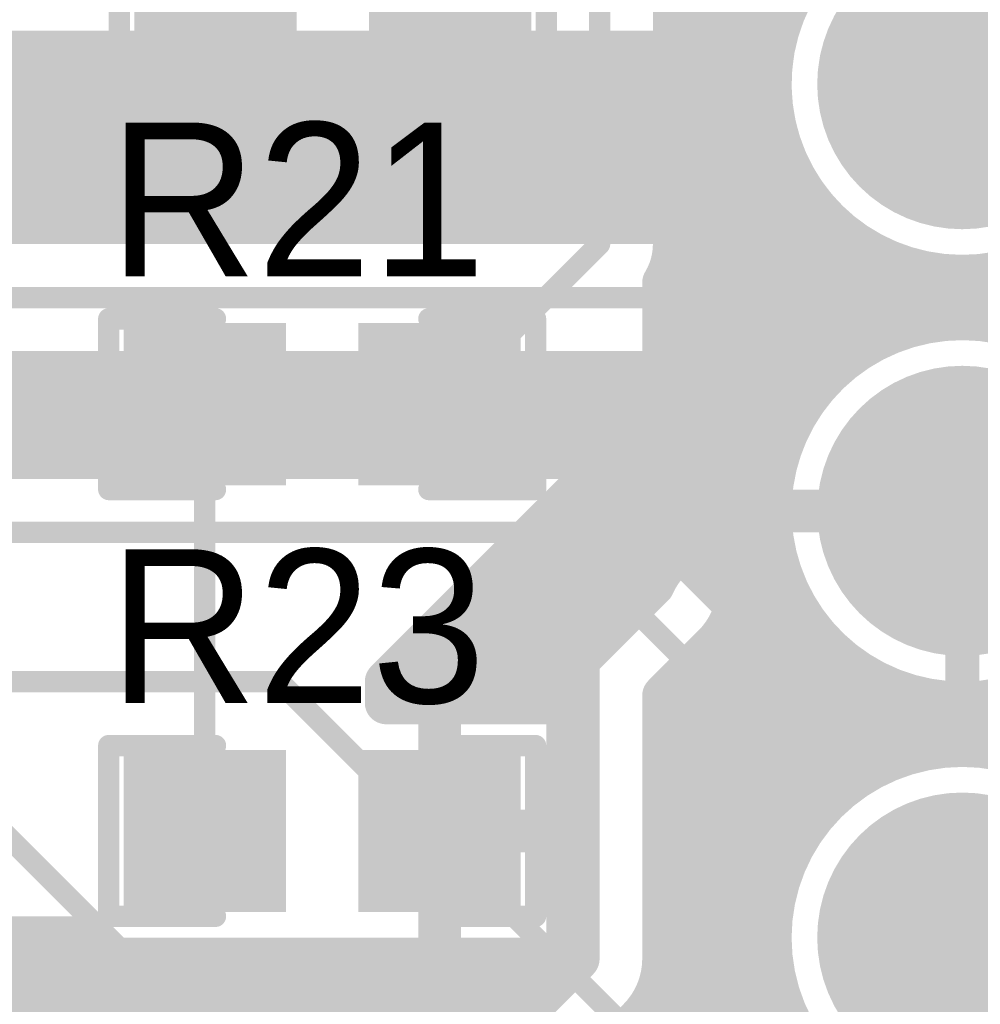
# Model space of a CAD drawing. Extents: x 11.97 to 13.92, y 4.15 to 5.65.
# Tile 39 of 52: x 13.33 to 13.55, y 4.58 to 4.82. Entities that reach past the tile are written whole.
import ezdxf

# ---------------------------------------------------------------- set-up
doc = ezdxf.new("R2010")
doc.units = 0
doc.layers.get('0').update_dxf_attribs({"linetype": 'CONTINUOUS'})
for name, color, linetype in [('BOTTOMLAYER', 5, 'CONTINUOUS'), ('BOTTOMSOLDER', 6, 'CONTINUOUS'), ('MULTILAYER', 9, 'CONTINUOUS'), ('TOPLAYER', 1, 'CONTINUOUS'), ('TOPOVERLAY', 2, 'CONTINUOUS'), ('TOPPASTE', 8, 'CONTINUOUS'), ('TOPSOLDER', 216, 'CONTINUOUS')]:
    doc.layers.add(name, color=color, linetype=linetype)

# ---------------------------------------------------------------- blocks, each defined once
blk = doc.blocks.new('0603R_14')
at = {"layer": 'TOPLAYER'}
for points in [[(-0.0125, 0.015), (-0.0425, 0.015), (-0.0125, -0.015), (-0.0425, -0.015)], [(0.0425, 0.015), (0.0125, 0.015), (0.0425, -0.015), (0.0125, -0.015)]]:
    blk.add_solid(points, dxfattribs=at)
at = {"layer": 'TOPOVERLAY', "const_width": 0.005}
for points in [[(-0.05, -0.02), (-0.05, 0.02)], [(-0.05, 0.02), (-0.025, 0.02)], [(0.025, 0.02), (0.05, 0.02)], [(0.05, -0.02), (0.05, 0.02)], [(-0.05, -0.02), (-0.025, -0.02)], [(0.025, -0.02), (0.05, -0.02)]]:
    blk.add_lwpolyline(points, dxfattribs=at)
at = {"layer": 'TOPOVERLAY', "const_width": 0.0025}
for points in [[(-0.05125, 0.02, 1), (-0.04875, 0.02, 1)], [(-0.05125, 0.02, 1), (-0.04875, 0.02, 1)], [(-0.02625, 0.02, 1), (-0.02375, 0.02, 1)], [(0.02375, 0.02, 1), (0.02625, 0.02, 1)], [(0.04875, 0.02, 1), (0.05125, 0.02, 1)], [(0.04875, 0.02, 1), (0.05125, 0.02, 1)], [(-0.05125, -0.02, 1), (-0.04875, -0.02, 1)], [(-0.05125, -0.02, 1), (-0.04875, -0.02, 1)], [(-0.02625, -0.02, 1), (-0.02375, -0.02, 1)], [(0.02375, -0.02, 1), (0.02625, -0.02, 1)], [(0.04875, -0.02, 1), (0.05125, -0.02, 1)], [(0.04875, -0.02, 1), (0.05125, -0.02, 1)]]:
    blk.add_lwpolyline(points, format="xyb", close=True, dxfattribs=at)
at = {"layer": 'TOPPASTE'}
for points in [[(-0.0125, 0.015), (-0.0425, 0.015), (-0.0125, -0.015), (-0.0425, -0.015)], [(0.0425, 0.015), (0.0125, 0.015), (0.0425, -0.015), (0.0125, -0.015)]]:
    blk.add_solid(points, dxfattribs=at)
at = {"layer": 'TOPSOLDER'}
for points in [[(-0.0085, 0.019), (-0.0465, 0.019), (-0.0085, -0.019), (-0.0465, -0.019)], [(0.0465, 0.019), (0.0085, 0.019), (0.0465, -0.019), (0.0085, -0.019)]]:
    blk.add_solid(points, dxfattribs=at)
blk = doc.blocks.new('0603R_18')
at = {"layer": 'TOPLAYER'}
for points in [[(-0.0125, 0.015), (-0.0425, 0.015), (-0.0125, -0.015), (-0.0425, -0.015)], [(0.0425, 0.015), (0.0125, 0.015), (0.0425, -0.015), (0.0125, -0.015)]]:
    blk.add_solid(points, dxfattribs=at)
at = {"layer": 'TOPOVERLAY', "const_width": 0.005}
for points in [[(-0.05, -0.02), (-0.05, 0.02)], [(-0.05, 0.02), (-0.025, 0.02)], [(0.025, 0.02), (0.05, 0.02)], [(0.05, -0.02), (0.05, 0.02)], [(-0.05, -0.02), (-0.025, -0.02)], [(0.025, -0.02), (0.05, -0.02)]]:
    blk.add_lwpolyline(points, dxfattribs=at)
at = {"layer": 'TOPOVERLAY', "const_width": 0.0025}
for points in [[(-0.05125, 0.02, 1), (-0.04875, 0.02, 1)], [(-0.05125, 0.02, 1), (-0.04875, 0.02, 1)], [(-0.02625, 0.02, 1), (-0.02375, 0.02, 1)], [(0.02375, 0.02, 1), (0.02625, 0.02, 1)], [(0.04875, 0.02, 1), (0.05125, 0.02, 1)], [(0.04875, 0.02, 1), (0.05125, 0.02, 1)], [(-0.05125, -0.02, 1), (-0.04875, -0.02, 1)], [(-0.05125, -0.02, 1), (-0.04875, -0.02, 1)], [(-0.02625, -0.02, 1), (-0.02375, -0.02, 1)], [(0.02375, -0.02, 1), (0.02625, -0.02, 1)], [(0.04875, -0.02, 1), (0.05125, -0.02, 1)], [(0.04875, -0.02, 1), (0.05125, -0.02, 1)]]:
    blk.add_lwpolyline(points, format="xyb", close=True, dxfattribs=at)
at = {"layer": 'TOPPASTE'}
for points in [[(-0.0125, 0.015), (-0.0425, 0.015), (-0.0125, -0.015), (-0.0425, -0.015)], [(0.0425, 0.015), (0.0125, 0.015), (0.0425, -0.015), (0.0125, -0.015)]]:
    blk.add_solid(points, dxfattribs=at)
at = {"layer": 'TOPSOLDER'}
for points in [[(-0.0085, 0.019), (-0.0465, 0.019), (-0.0085, -0.019), (-0.0465, -0.019)], [(0.0465, 0.019), (0.0085, 0.019), (0.0465, -0.019), (0.0085, -0.019)]]:
    blk.add_solid(points, dxfattribs=at)
blk = doc.blocks.new('0603R_24')
at = {"layer": 'TOPLAYER'}
for points in [[(-0.0125, 0.015), (-0.0425, 0.015), (-0.0125, -0.015), (-0.0425, -0.015)], [(0.0425, 0.015), (0.0125, 0.015), (0.0425, -0.015), (0.0125, -0.015)]]:
    blk.add_solid(points, dxfattribs=at)
at = {"layer": 'TOPOVERLAY', "const_width": 0.005}
for points in [[(-0.05, 0.02), (-0.05, -0.02)], [(-0.025, 0.02), (-0.05, 0.02)], [(0.05, 0.02), (0.025, 0.02)], [(0.05, 0.02), (0.05, -0.02)], [(-0.025, -0.02), (-0.05, -0.02)], [(0.05, -0.02), (0.025, -0.02)]]:
    blk.add_lwpolyline(points, dxfattribs=at)
at = {"layer": 'TOPOVERLAY', "const_width": 0.0025}
for points in [[(-0.05125, 0.02, 1), (-0.04875, 0.02, 1)], [(-0.05125, 0.02, 1), (-0.04875, 0.02, 1)], [(-0.02625, 0.02, 1), (-0.02375, 0.02, 1)], [(0.02375, 0.02, 1), (0.02625, 0.02, 1)], [(0.04875, 0.02, 1), (0.05125, 0.02, 1)], [(0.04875, 0.02, 1), (0.05125, 0.02, 1)], [(-0.05125, -0.02, 1), (-0.04875, -0.02, 1)], [(-0.05125, -0.02, 1), (-0.04875, -0.02, 1)], [(-0.02625, -0.02, 1), (-0.02375, -0.02, 1)], [(0.02375, -0.02, 1), (0.02625, -0.02, 1)], [(0.04875, -0.02, 1), (0.05125, -0.02, 1)], [(0.04875, -0.02, 1), (0.05125, -0.02, 1)]]:
    blk.add_lwpolyline(points, format="xyb", close=True, dxfattribs=at)
at = {"layer": 'TOPPASTE'}
for points in [[(-0.0125, 0.015), (-0.0425, 0.015), (-0.0125, -0.015), (-0.0425, -0.015)], [(0.0425, 0.015), (0.0125, 0.015), (0.0425, -0.015), (0.0125, -0.015)]]:
    blk.add_solid(points, dxfattribs=at)
at = {"layer": 'TOPSOLDER'}
for points in [[(-0.0085, 0.019), (-0.0465, 0.019), (-0.0085, -0.019), (-0.0465, -0.019)], [(0.0465, 0.019), (0.0085, 0.019), (0.0465, -0.019), (0.0085, -0.019)]]:
    blk.add_solid(points, dxfattribs=at)
blk = doc.blocks.new('MM_MOTOR_51')
at = {"layer": 'BOTTOMSOLDER', "const_width": 0.034}
for points in [[(0.383, 0, 1), (0.417, 0, 1)], [(0.483, 0, 1), (0.517, 0, 1)], [(0.583, 0, 1), (0.617, 0, 1)]]:
    blk.add_lwpolyline(points, format="xyb", close=True, dxfattribs=at)
at = {"layer": 'MULTILAYER', "const_width": 0.03}
for points in [[(0.385, 0, 1), (0.415, 0, 1)], [(0.485, 0, 1), (0.515, 0, 1)], [(0.585, 0, 1), (0.615, 0, 1)]]:
    blk.add_lwpolyline(points, format="xyb", close=True, dxfattribs=at)
at = {"layer": 'TOPSOLDER', "const_width": 0.034}
for points in [[(0.383, 0, 1), (0.417, 0, 1)], [(0.483, 0, 1), (0.517, 0, 1)], [(0.583, 0, 1), (0.617, 0, 1)]]:
    blk.add_lwpolyline(points, format="xyb", close=True, dxfattribs=at)

msp = doc.modelspace()

# ---------------------------------------------------------------- linework, layer by layer
at = {"layer": 'BOTTOMLAYER'}
for points, const_width in [([(13.525, 4.825), (13.55, 4.8)], 0.005), ([(13.203848, 4.8075), (13.505629, 4.8075)], 0.01), ([(13.328, 4.7675), (13.328, 4.8075)], 0.01), ([(13.336, 4.7675), (13.336, 4.8075)], 0.01), ([(13.344, 4.7675), (13.344, 4.8075)], 0.01), ([(13.352, 4.7675), (13.352, 4.8075)], 0.01), ([(13.36, 4.7675), (13.36, 4.8075)], 0.01), ([(13.368, 4.7675), (13.368, 4.8075)], 0.01), ([(13.376, 4.7675), (13.376, 4.8075)], 0.01), ([(13.384, 4.7675), (13.384, 4.8075)], 0.01), ([(13.392, 4.7675), (13.392, 4.8075)], 0.01), ([(13.4, 4.7675), (13.4, 4.8075)], 0.01), ([(13.408, 4.7675), (13.408, 4.8075)], 0.01), ([(13.416, 4.7675), (13.416, 4.8075)], 0.01), ([(13.424, 4.7675), (13.424, 4.8075)], 0.01), ([(13.432, 4.7675), (13.432, 4.8075)], 0.01), ([(13.44, 4.7675), (13.44, 4.8075)], 0.01), ([(13.448, 4.7675), (13.448, 4.8075)], 0.01), ([(13.456, 4.7675), (13.456, 4.8075)], 0.01), ([(13.464, 4.7675), (13.464, 4.8075)], 0.01), ([(13.472, 4.7675), (13.472, 4.8075)], 0.01), ([(13.48, 4.7675), (13.48, 4.8075)], 0.01), ([(13.488, 4.7675), (13.488, 4.8075)], 0.01), ([(13.496, 4.7675), (13.496, 4.8075)], 0.01), ([(13.504, 4.7675), (13.504, 4.8075)], 0.01), ([(13.205, 4.8), (13.505, 4.8)], 0.01), ([(13.306874, 4.792), (13.505717, 4.792)], 0.01), ([(13.315712, 4.784), (13.507941, 4.784)], 0.01), ([(13.319269, 4.776), (13.511934, 4.776)], 0.01), ([(13.512, 4.7675), (13.512, 4.775896)], 0.01), ([(13.321749, 4.768), (13.518361, 4.768)], 0.01), ([(13.322249, 4.7675), (13.518875, 4.7675)], 0.01), ([(13.315, 4.75), (13.6, 4.75)], 0.005), ([(13.315, 4.7325), (13.518875, 4.7325)], 0.01), ([(13.328, 4.7125), (13.328, 4.7325)], 0.01), ([(13.336, 4.7125), (13.336, 4.7325)], 0.01), ([(13.344, 4.7125), (13.344, 4.7325)], 0.01), ([(13.352, 4.7125), (13.352, 4.7325)], 0.01), ([(13.36, 4.7125), (13.36, 4.7325)], 0.01), ([(13.368, 4.7125), (13.368, 4.7325)], 0.01), ([(13.376, 4.7125), (13.376, 4.7325)], 0.01), ([(13.384, 4.7125), (13.384, 4.7325)], 0.01), ([(13.392, 4.7125), (13.392, 4.7325)], 0.01), ([(13.4, 4.7125), (13.4, 4.7325)], 0.01), ([(13.408, 4.7125), (13.408, 4.7325)], 0.01), ([(13.416, 4.7125), (13.416, 4.7325)], 0.01), ([(13.424, 4.7125), (13.424, 4.7325)], 0.01), ([(13.432, 4.7125), (13.432, 4.7325)], 0.01), ([(13.44, 4.7125), (13.44, 4.7325)], 0.01), ([(13.448, 4.7125), (13.448, 4.7325)], 0.01), ([(13.456, 4.712471), (13.456, 4.7325)], 0.01), ([(13.464, 4.710008), (13.464, 4.7325)], 0.01), ([(13.472, 4.702749), (13.472, 4.7325)], 0.01), ([(13.48, 4.694749), (13.48, 4.7325)], 0.01), ([(13.488, 4.686749), (13.488, 4.7325)], 0.01), ([(13.496, 4.678749), (13.496, 4.7325)], 0.01), ([(13.504, 4.670749), (13.504, 4.7325)], 0.01), ([(13.512, 4.724104), (13.512, 4.7325)], 0.01), ([(13.132749, 4.728), (13.514772, 4.728)], 0.01), ([(13.145, 4.72), (13.509689, 4.72)], 0.01), ([(13.162854, 4.7125), (13.455, 4.7125)], 0.01), ([(13.459153, 4.712), (13.50663, 4.712)], 0.01), ([(13.467374, 4.707374), (13.507249, 4.6675)], 0.01), ([(13.470749, 4.704), (13.505178, 4.704)], 0.01), ([(13.51, 4.7), (13.55, 4.7)], 0.01), ([(13.55, 4.7), (13.59, 4.7)], 0.01), ([(13.478749, 4.696), (13.505178, 4.696)], 0.01), ([(13.145, 4.695), (13.455, 4.695)], 0.005), ([(13.455, 4.695), (13.5, 4.65)], 0.005), ([(13.486749, 4.688), (13.50663, 4.688)], 0.01), ([(13.494749, 4.68), (13.509689, 4.68)], 0.01), ([(13.512, 4.6675), (13.512, 4.675896)], 0.01), ([(13.502749, 4.672), (13.514772, 4.672)], 0.01), ([(13.507249, 4.6675), (13.518875, 4.6675)], 0.01), ([(13.155, 4.66), (13.39, 4.66)], 0.005), ([(13.39, 4.66), (13.5, 4.55)], 0.005), ([(13.5, 4.65), (13.6, 4.65)], 0.005), ([(13.31, 4.64), (13.5, 4.45)], 0.005), ([(13.302751, 4.6225), (13.487626, 4.437626)], 0.01), ([(13.317374, 4.607374), (13.507249, 4.4175)], 0.01)]:
    msp.add_lwpolyline(points, dxfattribs=dict(at, const_width=const_width))
for points, const_width in [([(13.3255, 4.8075, 1), (13.3305, 4.8075, 1)], 0.005), ([(13.3335, 4.8075, 1), (13.3385, 4.8075, 1)], 0.005), ([(13.3415, 4.8075, 1), (13.3465, 4.8075, 1)], 0.005), ([(13.3495, 4.8075, 1), (13.3545, 4.8075, 1)], 0.005), ([(13.3575, 4.8075, 1), (13.3625, 4.8075, 1)], 0.005), ([(13.3655, 4.8075, 1), (13.3705, 4.8075, 1)], 0.005), ([(13.3735, 4.8075, 1), (13.3785, 4.8075, 1)], 0.005), ([(13.3815, 4.8075, 1), (13.3865, 4.8075, 1)], 0.005), ([(13.3895, 4.8075, 1), (13.3945, 4.8075, 1)], 0.005), ([(13.3975, 4.8075, 1), (13.4025, 4.8075, 1)], 0.005), ([(13.4055, 4.8075, 1), (13.4105, 4.8075, 1)], 0.005), ([(13.4135, 4.8075, 1), (13.4185, 4.8075, 1)], 0.005), ([(13.4215, 4.8075, 1), (13.4265, 4.8075, 1)], 0.005), ([(13.4295, 4.8075, 1), (13.4345, 4.8075, 1)], 0.005), ([(13.4375, 4.8075, 1), (13.4425, 4.8075, 1)], 0.005), ([(13.4455, 4.8075, 1), (13.4505, 4.8075, 1)], 0.005), ([(13.4535, 4.8075, 1), (13.4585, 4.8075, 1)], 0.005), ([(13.4615, 4.8075, 1), (13.4665, 4.8075, 1)], 0.005), ([(13.4695, 4.8075, 1), (13.4745, 4.8075, 1)], 0.005), ([(13.4775, 4.8075, 1), (13.4825, 4.8075, 1)], 0.005), ([(13.4855, 4.8075, 1), (13.4905, 4.8075, 1)], 0.005), ([(13.4935, 4.8075, 1), (13.4985, 4.8075, 1)], 0.005), ([(13.5015, 4.8075, 1), (13.5065, 4.8075, 1)], 0.005), ([(13.503129, 4.8075, 1), (13.508129, 4.8075, 1)], 0.005), ([(13.503129, 4.8075, 1), (13.508129, 4.8075, 1)], 0.005), ([(13.5025, 4.8, 1), (13.5075, 4.8, 1)], 0.005), ([(13.54875, 4.8, 1), (13.55125, 4.8, 1)], 0.0025), ([(13.503217, 4.792, 1), (13.508217, 4.792, 1)], 0.005), ([(13.505441, 4.784, 1), (13.51044, 4.784, 1)], 0.005), ([(13.509434, 4.776, 1), (13.514434, 4.776, 1)], 0.005), ([(13.5095, 4.775896, 1), (13.5145, 4.775896, 1)], 0.005), ([(13.3255, 4.7675, 1), (13.3305, 4.7675, 1)], 0.005), ([(13.3335, 4.7675, 1), (13.3385, 4.7675, 1)], 0.005), ([(13.3415, 4.7675, 1), (13.3465, 4.7675, 1)], 0.005), ([(13.3495, 4.7675, 1), (13.3545, 4.7675, 1)], 0.005), ([(13.3575, 4.7675, 1), (13.3625, 4.7675, 1)], 0.005), ([(13.3655, 4.7675, 1), (13.3705, 4.7675, 1)], 0.005), ([(13.3735, 4.7675, 1), (13.3785, 4.7675, 1)], 0.005), ([(13.3815, 4.7675, 1), (13.3865, 4.7675, 1)], 0.005), ([(13.3895, 4.7675, 1), (13.3945, 4.7675, 1)], 0.005), ([(13.3975, 4.7675, 1), (13.4025, 4.7675, 1)], 0.005), ([(13.4055, 4.7675, 1), (13.4105, 4.7675, 1)], 0.005), ([(13.4135, 4.7675, 1), (13.4185, 4.7675, 1)], 0.005), ([(13.4215, 4.7675, 1), (13.4265, 4.7675, 1)], 0.005), ([(13.4295, 4.7675, 1), (13.4345, 4.7675, 1)], 0.005), ([(13.4375, 4.7675, 1), (13.4425, 4.7675, 1)], 0.005), ([(13.4455, 4.7675, 1), (13.4505, 4.7675, 1)], 0.005), ([(13.4535, 4.7675, 1), (13.4585, 4.7675, 1)], 0.005), ([(13.4615, 4.7675, 1), (13.4665, 4.7675, 1)], 0.005), ([(13.4695, 4.7675, 1), (13.4745, 4.7675, 1)], 0.005), ([(13.4775, 4.7675, 1), (13.4825, 4.7675, 1)], 0.005), ([(13.4855, 4.7675, 1), (13.4905, 4.7675, 1)], 0.005), ([(13.4935, 4.7675, 1), (13.4985, 4.7675, 1)], 0.005), ([(13.5015, 4.7675, 1), (13.5065, 4.7675, 1)], 0.005), ([(13.5095, 4.7675, 1), (13.5145, 4.7675, 1)], 0.005), ([(13.515861, 4.768, 1), (13.520861, 4.768, 1)], 0.005), ([(13.516375, 4.7675, 1), (13.521375, 4.7675, 1)], 0.005), ([(13.516375, 4.7675, 1), (13.521375, 4.7675, 1)], 0.005), ([(13.3255, 4.7325, 1), (13.3305, 4.7325, 1)], 0.005), ([(13.3335, 4.7325, 1), (13.3385, 4.7325, 1)], 0.005), ([(13.3415, 4.7325, 1), (13.3465, 4.7325, 1)], 0.005), ([(13.3495, 4.7325, 1), (13.3545, 4.7325, 1)], 0.005), ([(13.3575, 4.7325, 1), (13.3625, 4.7325, 1)], 0.005), ([(13.3655, 4.7325, 1), (13.3705, 4.7325, 1)], 0.005), ([(13.3735, 4.7325, 1), (13.3785, 4.7325, 1)], 0.005), ([(13.3815, 4.7325, 1), (13.3865, 4.7325, 1)], 0.005), ([(13.3895, 4.7325, 1), (13.3945, 4.7325, 1)], 0.005), ([(13.3975, 4.7325, 1), (13.4025, 4.7325, 1)], 0.005), ([(13.4055, 4.7325, 1), (13.4105, 4.7325, 1)], 0.005), ([(13.4135, 4.7325, 1), (13.4185, 4.7325, 1)], 0.005), ([(13.4215, 4.7325, 1), (13.4265, 4.7325, 1)], 0.005), ([(13.4295, 4.7325, 1), (13.4345, 4.7325, 1)], 0.005), ([(13.4375, 4.7325, 1), (13.4425, 4.7325, 1)], 0.005), ([(13.4455, 4.7325, 1), (13.4505, 4.7325, 1)], 0.005), ([(13.4535, 4.7325, 1), (13.4585, 4.7325, 1)], 0.005), ([(13.4615, 4.7325, 1), (13.4665, 4.7325, 1)], 0.005), ([(13.4695, 4.7325, 1), (13.4745, 4.7325, 1)], 0.005), ([(13.4775, 4.7325, 1), (13.4825, 4.7325, 1)], 0.005), ([(13.4855, 4.7325, 1), (13.4905, 4.7325, 1)], 0.005), ([(13.4935, 4.7325, 1), (13.4985, 4.7325, 1)], 0.005), ([(13.5015, 4.7325, 1), (13.5065, 4.7325, 1)], 0.005), ([(13.5095, 4.7325, 1), (13.5145, 4.7325, 1)], 0.005), ([(13.516375, 4.7325, 1), (13.521375, 4.7325, 1)], 0.005), ([(13.516375, 4.7325, 1), (13.521375, 4.7325, 1)], 0.005), ([(13.512272, 4.728, 1), (13.517272, 4.728, 1)], 0.005), ([(13.5095, 4.724104, 1), (13.5145, 4.724104, 1)], 0.005), ([(13.507189, 4.72, 1), (13.512189, 4.72, 1)], 0.005), ([(13.3255, 4.7125, 1), (13.3305, 4.7125, 1)], 0.005), ([(13.3335, 4.7125, 1), (13.3385, 4.7125, 1)], 0.005), ([(13.3415, 4.7125, 1), (13.3465, 4.7125, 1)], 0.005), ([(13.3495, 4.7125, 1), (13.3545, 4.7125, 1)], 0.005), ([(13.3575, 4.7125, 1), (13.3625, 4.7125, 1)], 0.005), ([(13.3655, 4.7125, 1), (13.3705, 4.7125, 1)], 0.005), ([(13.3735, 4.7125, 1), (13.3785, 4.7125, 1)], 0.005), ([(13.3815, 4.7125, 1), (13.3865, 4.7125, 1)], 0.005), ([(13.3895, 4.7125, 1), (13.3945, 4.7125, 1)], 0.005), ([(13.3975, 4.7125, 1), (13.4025, 4.7125, 1)], 0.005), ([(13.4055, 4.7125, 1), (13.4105, 4.7125, 1)], 0.005), ([(13.4135, 4.7125, 1), (13.4185, 4.7125, 1)], 0.005), ([(13.4215, 4.7125, 1), (13.4265, 4.7125, 1)], 0.005), ([(13.4295, 4.7125, 1), (13.4345, 4.7125, 1)], 0.005), ([(13.4375, 4.7125, 1), (13.4425, 4.7125, 1)], 0.005), ([(13.4455, 4.7125, 1), (13.4505, 4.7125, 1)], 0.005), ([(13.4525, 4.7125, 1), (13.4575, 4.7125, 1)], 0.005), ([(13.4525, 4.7125, 1), (13.4575, 4.7125, 1)], 0.005), ([(13.4525, 4.7125, 1), (13.4575, 4.7125, 1)], 0.005), ([(13.4535, 4.712471, 1), (13.4585, 4.712471, 1)], 0.005), ([(13.456653, 4.712, 1), (13.461653, 4.712, 1)], 0.005), ([(13.504129, 4.712, 1), (13.50913, 4.712, 1)], 0.005), ([(13.4615, 4.710008, 1), (13.4665, 4.710008, 1)], 0.005), ([(13.464874, 4.707374, 1), (13.469874, 4.707374, 1)], 0.005), ([(13.464874, 4.707374, 1), (13.469874, 4.707374, 1)], 0.005), ([(13.464874, 4.707374, 1), (13.469874, 4.707374, 1)], 0.005), ([(13.468249, 4.704, 1), (13.473249, 4.704, 1)], 0.005), ([(13.4695, 4.702749, 1), (13.4745, 4.702749, 1)], 0.005), ([(13.502678, 4.704, 1), (13.507678, 4.704, 1)], 0.005), ([(13.5075, 4.7, 1), (13.5125, 4.7, 1)], 0.005), ([(13.5475, 4.7, 1), (13.5525, 4.7, 1)], 0.005), ([(13.5475, 4.7, 1), (13.5525, 4.7, 1)], 0.005), ([(13.476249, 4.696, 1), (13.481249, 4.696, 1)], 0.005), ([(13.502678, 4.696, 1), (13.507678, 4.696, 1)], 0.005), ([(13.4775, 4.694749, 1), (13.4825, 4.694749, 1)], 0.005), ([(13.45375, 4.695, 1), (13.45625, 4.695, 1)], 0.0025), ([(13.45375, 4.695, 1), (13.45625, 4.695, 1)], 0.0025), ([(13.484249, 4.688, 1), (13.489249, 4.688, 1)], 0.005), ([(13.504129, 4.688, 1), (13.50913, 4.688, 1)], 0.005), ([(13.4855, 4.686749, 1), (13.4905, 4.686749, 1)], 0.005), ([(13.492249, 4.68, 1), (13.497249, 4.68, 1)], 0.005), ([(13.4935, 4.678749, 1), (13.4985, 4.678749, 1)], 0.005), ([(13.507189, 4.68, 1), (13.512189, 4.68, 1)], 0.005), ([(13.5095, 4.675896, 1), (13.5145, 4.675896, 1)], 0.005), ([(13.500249, 4.672, 1), (13.505249, 4.672, 1)], 0.005), ([(13.512272, 4.672, 1), (13.517272, 4.672, 1)], 0.005), ([(13.5015, 4.670749, 1), (13.5065, 4.670749, 1)], 0.005), ([(13.504749, 4.6675, 1), (13.509749, 4.6675, 1)], 0.005), ([(13.504749, 4.6675, 1), (13.509749, 4.6675, 1)], 0.005), ([(13.5095, 4.6675, 1), (13.5145, 4.6675, 1)], 0.005), ([(13.516375, 4.6675, 1), (13.521375, 4.6675, 1)], 0.005), ([(13.516375, 4.6675, 1), (13.521375, 4.6675, 1)], 0.005), ([(13.38875, 4.66, 1), (13.39125, 4.66, 1)], 0.0025), ([(13.38875, 4.66, 1), (13.39125, 4.66, 1)], 0.0025), ([(13.49875, 4.65, 1), (13.50125, 4.65, 1)], 0.0025), ([(13.49875, 4.65, 1), (13.50125, 4.65, 1)], 0.0025)]:
    msp.add_lwpolyline(points, format="xyb", close=True, dxfattribs=dict(at, const_width=const_width))
at = {"layer": 'BOTTOMLAYER', "const_width": 0.01}
for points in [[(13.518875, 4.7675, -0.248551), (13.505629, 4.8075)], [(13.518875, 4.6675, -0.426931), (13.518875, 4.7325)], [(13.455, 4.7125, -0.198912), (13.467374, 4.707374)], [(13.455, 4.7125, -0.198912), (13.467374, 4.707374)]]:
    msp.add_lwpolyline(points, format="xyb", dxfattribs=at)
at = {"layer": 'TOPLAYER'}
for points, const_width in [([(13.496, 4.70287), (13.496, 5.36469)], 0.01), ([(13.504, 4.71087), (13.504, 5.36469)], 0.01), ([(13.465, 4.7625), (13.465, 5.075)], 0.005), ([(13.488, 4.69487), (13.488, 5.065202)], 0.01), ([(13.4825, 4.7625), (13.4825, 5.057146)], 0.01), ([(13.4825, 4.816), (13.507941, 4.816)], 0.01), ([(13.4825, 4.808), (13.505717, 4.808)], 0.01), ([(13.4825, 4.8), (13.505, 4.8)], 0.01), ([(13.4825, 4.792), (13.505717, 4.792)], 0.01), ([(13.4825, 4.784), (13.507941, 4.784)], 0.01), ([(13.4825, 4.776), (13.511934, 4.776)], 0.01), ([(13.512, 4.724104), (13.512, 4.775896)], 0.01), ([(13.4825, 4.768), (13.518361, 4.768)], 0.01), ([(13.52, 4.733541), (13.52, 4.766459)], 0.01), ([(13.435821, 4.733321), (13.465, 4.7625)], 0.005), ([(13.482321, 4.76), (13.529385, 4.76)], 0.01), ([(13.528, 4.739256), (13.528, 4.760744)], 0.01), ([(13.536, 4.742767), (13.536, 4.757233)], 0.01), ([(13.544, 4.744598), (13.544, 4.755402)], 0.01), ([(13.552, 4.744955), (13.552, 4.755045)], 0.01), ([(13.48, 4.725), (13.48, 4.753486)], 0.01), ([(13.48, 4.725), (13.48, 4.753486)], 0.01), ([(13.48, 4.752), (13.65, 4.752)], 0.01), ([(13.48, 4.744), (13.540566, 4.744)], 0.01), ([(13.48, 4.736), (13.523, 4.736)], 0.01), ([(13.48, 4.728), (13.514772, 4.728)], 0.01), ([(13.415, 4.66), (13.48, 4.725)], 0.01), ([(13.48, 4.686662), (13.48, 4.725)], 0.01), ([(13.2775, 4.725), (13.3725, 4.725)], 0.005), ([(13.3725, 4.625), (13.3725, 4.725)], 0.005), ([(13.475, 4.72), (13.509689, 4.72)], 0.01), ([(13.472, 4.677), (13.472, 4.717)], 0.01), ([(13.481593, 4.688463), (13.506537, 4.713407)], 0.01), ([(13.467, 4.712), (13.50513, 4.712)], 0.01), ([(13.464, 4.669), (13.464, 4.709)], 0.01), ([(13.459, 4.704), (13.49713, 4.704)], 0.01), ([(13.456, 4.655), (13.456, 4.701)], 0.01), ([(13.55, 4.66), (13.55, 4.7)], 0.008), ([(13.55, 4.7), (13.59, 4.7)], 0.008), ([(13.451, 4.696), (13.48913, 4.696)], 0.01), ([(13.448, 4.655), (13.448, 4.693)], 0.01), ([(13.443, 4.688), (13.481144, 4.688)], 0.01), ([(13.49584, 4.674425), (13.507278, 4.685864)], 0.01), ([(13.44, 4.655), (13.44, 4.685)], 0.01), ([(13.47, 4.675), (13.477576, 4.682576)], 0.01), ([(13.504, 4.2425), (13.504, 4.682586)], 0.01), ([(13.435, 4.68), (13.475, 4.68)], 0.01), ([(13.501414, 4.68), (13.509689, 4.68)], 0.01), ([(13.432, 4.655), (13.432, 4.677)], 0.01), ([(13.46, 4.665), (13.47, 4.675)], 0.01), ([(13.496, 4.2425), (13.496, 4.674586)], 0.01), ([(13.512, 4.624104), (13.512, 4.675896)], 0.01), ([(13.427, 4.672), (13.467, 4.672)], 0.01), ([(13.494551, 4.672), (13.514772, 4.672)], 0.01), ([(13.424, 4.655), (13.424, 4.669)], 0.01), ([(13.484174, 4.66089), (13.491686, 4.668402)], 0.01), ([(13.46, 4.595), (13.46, 4.665)], 0.01), ([(13.52, 4.633541), (13.52, 4.666459)], 0.01), ([(13.419, 4.664), (13.46, 4.664)], 0.01), ([(13.487284, 4.664), (13.523, 4.664)], 0.01), ([(13.488, 4.2425), (13.488, 4.664716)], 0.01), ([(13.416, 4.655), (13.416, 4.661)], 0.01), ([(13.48, 4.656716), (13.48411, 4.660826)], 0.01), ([(13.528, 4.639256), (13.528, 4.660744)], 0.01), ([(13.415, 4.655), (13.415, 4.66)], 0.01), ([(13.415, 4.656), (13.46, 4.656)], 0.01), ([(13.48, 4.4575), (13.48, 4.656716)], 0.01), ([(13.48, 4.595), (13.48, 4.656716)], 0.01), ([(13.48, 4.656), (13.540566, 4.656)], 0.01), ([(13.536, 4.642767), (13.536, 4.657233)], 0.01), ([(13.415, 4.655), (13.4575, 4.655)], 0.01), ([(13.4575, 4.595), (13.4575, 4.655)], 0.01), ([(13.544, 4.644598), (13.544, 4.655402)], 0.01), ([(13.552, 4.644956), (13.552, 4.655044)], 0.01), ([(13.4275, 4.625), (13.4275, 4.65)], 0.01), ([(13.48, 4.648), (13.683, 4.648)], 0.01), ([(13.48, 4.64), (13.529385, 4.64)], 0.01), ([(13.48, 4.632), (13.518361, 4.632)], 0.01), ([(13.4275, 4.6), (13.4275, 4.625)], 0.01), ([(13.4275, 4.625), (13.4525, 4.625)], 0.01), ([(13.48, 4.624), (13.511934, 4.624)], 0.01), ([(13.48, 4.616), (13.507941, 4.616)], 0.01), ([(13.48, 4.608), (13.505717, 4.608)], 0.01), ([(13.3075, 4.6), (13.3425, 4.6)], 0.01), ([(13.3075, 4.6), (13.3425, 4.6)], 0.01), ([(13.328, 4.565), (13.328, 4.6)], 0.01), ([(13.336, 4.565), (13.336, 4.6)], 0.01), ([(13.3425, 4.595), (13.3425, 4.6)], 0.01), ([(13.48, 4.6), (13.505, 4.6)], 0.01), ([(13.3425, 4.595), (13.3975, 4.595)], 0.01), ([(13.344, 4.565), (13.344, 4.595)], 0.01), ([(13.352, 4.565), (13.352, 4.595)], 0.01), ([(13.36, 4.565), (13.36, 4.595)], 0.01), ([(13.368, 4.565), (13.368, 4.595)], 0.01), ([(13.376, 4.565), (13.376, 4.595)], 0.01), ([(13.384, 4.565), (13.384, 4.595)], 0.01), ([(13.392, 4.565), (13.392, 4.595)], 0.01), ([(13.3975, 4.595), (13.4025, 4.595)], 0.01), ([(13.3975, 4.595), (13.4025, 4.595)], 0.01), ([(13.4, 4.565), (13.4, 4.595)], 0.01), ([(13.4025, 4.595), (13.4575, 4.595)], 0.01), ([(13.408, 4.565), (13.408, 4.595)], 0.01), ([(13.416, 4.565), (13.416, 4.595)], 0.01), ([(13.424, 4.565), (13.424, 4.595)], 0.01), ([(13.43, 4.565), (13.46, 4.595)], 0.01), ([(13.432, 4.567), (13.432, 4.595)], 0.01), ([(13.44, 4.575), (13.44, 4.595)], 0.01), ([(13.448, 4.583), (13.448, 4.595)], 0.01), ([(13.456, 4.591), (13.456, 4.595)], 0.01), ([(13.257, 4.592), (13.457, 4.592)], 0.01), ([(13.479774, 4.592), (13.505717, 4.592)], 0.01), ([(13.138031, 4.584), (13.449, 4.584)], 0.01), ([(13.476703, 4.584), (13.507941, 4.584)], 0.01), ([(13.444174, 4.55089), (13.47411, 4.580826)], 0.01)]:
    msp.add_lwpolyline(points, dxfattribs=dict(at, const_width=const_width))
at = {"layer": 'TOPLAYER', "const_width": 0.01}
for points in [[(13.53, 4.840311, -0.421079), (13.590768, 4.819052)], [(13.594685, 4.794685, -1.196867), (13.51, 4.820615)], [(13.4825, 4.7625, -0.136106), (13.48, 4.753486)], [(13.4825, 4.7625, -0.136106), (13.48, 4.753486)], [(13.507267, 4.714102, -0.524343), (13.578284, 4.735)], [(13.595, 4.7, -0.851753), (13.507278, 4.685864)], [(13.477576, 4.682576, -0.09462), (13.481593, 4.688463)], [(13.477576, 4.682576, -0.094097), (13.481565, 4.688435)], [(13.49584, 4.674425, -0.09224), (13.491686, 4.668402)], [(13.49584, 4.674425, -0.09224), (13.491686, 4.668402)], [(13.49584, 4.674425, -0.091674), (13.491718, 4.668433)], [(13.48, 4.595, -0.199496), (13.47411, 4.580826)], [(13.48, 4.595, -0.198912), (13.474142, 4.580858)]]:
    msp.add_lwpolyline(points, format="xyb", dxfattribs=at)
at = {"layer": 'TOPLAYER'}
for points, const_width in [([(13.48, 4.816, 1), (13.485, 4.816, 1)], 0.005), ([(13.505441, 4.816, 1), (13.51044, 4.816, 1)], 0.005), ([(13.48, 4.808, 1), (13.485, 4.808, 1)], 0.005), ([(13.503217, 4.808, 1), (13.508217, 4.808, 1)], 0.005), ([(13.48, 4.8, 1), (13.485, 4.8, 1)], 0.005), ([(13.5025, 4.8, 1), (13.5075, 4.8, 1)], 0.005), ([(13.48, 4.792, 1), (13.485, 4.792, 1)], 0.005), ([(13.503217, 4.792, 1), (13.508217, 4.792, 1)], 0.005), ([(13.48, 4.784, 1), (13.485, 4.784, 1)], 0.005), ([(13.505441, 4.784, 1), (13.51044, 4.784, 1)], 0.005), ([(13.48, 4.776, 1), (13.485, 4.776, 1)], 0.005), ([(13.509434, 4.776, 1), (13.514434, 4.776, 1)], 0.005), ([(13.5095, 4.775896, 1), (13.5145, 4.775896, 1)], 0.005), ([(13.48, 4.768, 1), (13.485, 4.768, 1)], 0.005), ([(13.515861, 4.768, 1), (13.520861, 4.768, 1)], 0.005), ([(13.5175, 4.766459, 1), (13.5225, 4.766459, 1)], 0.005), ([(13.48, 4.7625, 1), (13.485, 4.7625, 1)], 0.005), ([(13.48, 4.7625, 1), (13.485, 4.7625, 1)], 0.005), ([(13.48, 4.7625, 1), (13.485, 4.7625, 1)], 0.005), ([(13.46375, 4.7625, 1), (13.46625, 4.7625, 1)], 0.0025), ([(13.46375, 4.7625, 1), (13.46625, 4.7625, 1)], 0.0025), ([(13.479821, 4.76, 1), (13.48482, 4.76, 1)], 0.005), ([(13.5255, 4.760744, 1), (13.5305, 4.760744, 1)], 0.005), ([(13.526884, 4.76, 1), (13.531885, 4.76, 1)], 0.005), ([(13.5335, 4.757233, 1), (13.5385, 4.757233, 1)], 0.005), ([(13.5415, 4.755402, 1), (13.5465, 4.755402, 1)], 0.005), ([(13.5495, 4.755045, 1), (13.5545, 4.755045, 1)], 0.005), ([(13.4775, 4.753486, 1), (13.4825, 4.753486, 1)], 0.005), ([(13.4775, 4.753486, 1), (13.4825, 4.753486, 1)], 0.005), ([(13.4775, 4.753486, 1), (13.4825, 4.753486, 1)], 0.005), ([(13.4775, 4.753486, 1), (13.4825, 4.753486, 1)], 0.005), ([(13.4775, 4.752, 1), (13.4825, 4.752, 1)], 0.005), ([(13.4775, 4.744, 1), (13.4825, 4.744, 1)], 0.005), ([(13.538066, 4.744, 1), (13.543066, 4.744, 1)], 0.005), ([(13.5415, 4.744598, 1), (13.5465, 4.744598, 1)], 0.005), ([(13.5495, 4.744955, 1), (13.5545, 4.744955, 1)], 0.005), ([(13.5335, 4.742767, 1), (13.5385, 4.742767, 1)], 0.005), ([(13.5255, 4.739256, 1), (13.5305, 4.739256, 1)], 0.005), ([(13.4775, 4.736, 1), (13.4825, 4.736, 1)], 0.005), ([(13.5205, 4.736, 1), (13.5255, 4.736, 1)], 0.005), ([(13.5175, 4.733541, 1), (13.5225, 4.733541, 1)], 0.005), ([(13.434571, 4.733321, 1), (13.437071, 4.733321, 1)], 0.0025), ([(13.4775, 4.728, 1), (13.4825, 4.728, 1)], 0.005), ([(13.512272, 4.728, 1), (13.517272, 4.728, 1)], 0.005), ([(13.4775, 4.725, 1), (13.4825, 4.725, 1)], 0.005), ([(13.4775, 4.725, 1), (13.4825, 4.725, 1)], 0.005), ([(13.4775, 4.725, 1), (13.4825, 4.725, 1)], 0.005), ([(13.4775, 4.725, 1), (13.4825, 4.725, 1)], 0.005), ([(13.5095, 4.724104, 1), (13.5145, 4.724104, 1)], 0.005), ([(13.37125, 4.725, 1), (13.37375, 4.725, 1)], 0.0025), ([(13.37125, 4.725, 1), (13.37375, 4.725, 1)], 0.0025), ([(13.4725, 4.72, 1), (13.4775, 4.72, 1)], 0.005), ([(13.507189, 4.72, 1), (13.512189, 4.72, 1)], 0.005), ([(13.4695, 4.717, 1), (13.4745, 4.717, 1)], 0.005), ([(13.504037, 4.713407, 1), (13.509037, 4.713407, 1)], 0.005), ([(13.504767, 4.714102, 1), (13.509767, 4.714102, 1)], 0.005), ([(13.4645, 4.712, 1), (13.4695, 4.712, 1)], 0.005), ([(13.50263, 4.712, 1), (13.50763, 4.712, 1)], 0.005), ([(13.4615, 4.709, 1), (13.4665, 4.709, 1)], 0.005), ([(13.5015, 4.71087, 1), (13.5065, 4.71087, 1)], 0.005), ([(13.4565, 4.704, 1), (13.4615, 4.704, 1)], 0.005), ([(13.4935, 4.70287, 1), (13.4985, 4.70287, 1)], 0.005), ([(13.49463, 4.704, 1), (13.49963, 4.704, 1)], 0.005), ([(13.4535, 4.701, 1), (13.4585, 4.701, 1)], 0.005), ([(13.548, 4.7, 1), (13.552, 4.7, 1)], 0.004), ([(13.548, 4.7, 1), (13.552, 4.7, 1)], 0.004), ([(13.4485, 4.696, 1), (13.4535, 4.696, 1)], 0.005), ([(13.4855, 4.69487, 1), (13.4905, 4.69487, 1)], 0.005), ([(13.48663, 4.696, 1), (13.49163, 4.696, 1)], 0.005), ([(13.4455, 4.693, 1), (13.4505, 4.693, 1)], 0.005), ([(13.4405, 4.688, 1), (13.4455, 4.688, 1)], 0.005), ([(13.478644, 4.688, 1), (13.483644, 4.688, 1)], 0.005), ([(13.479065, 4.688435, 1), (13.484065, 4.688435, 1)], 0.005), ([(13.479093, 4.688463, 1), (13.484093, 4.688463, 1)], 0.005), ([(13.479093, 4.688463, 1), (13.484093, 4.688463, 1)], 0.005), ([(13.4775, 4.686662, 1), (13.4825, 4.686662, 1)], 0.005), ([(13.504778, 4.685864, 1), (13.509778, 4.685864, 1)], 0.005), ([(13.504778, 4.685864, 1), (13.509778, 4.685864, 1)], 0.005), ([(13.4375, 4.685, 1), (13.4425, 4.685, 1)], 0.005), ([(13.475076, 4.682576, 1), (13.480076, 4.682576, 1)], 0.005), ([(13.475076, 4.682576, 1), (13.480076, 4.682576, 1)], 0.005), ([(13.475076, 4.682576, 1), (13.480076, 4.682576, 1)], 0.005), ([(13.5015, 4.682586, 1), (13.5065, 4.682586, 1)], 0.005), ([(13.4325, 4.68, 1), (13.4375, 4.68, 1)], 0.005), ([(13.4725, 4.68, 1), (13.4775, 4.68, 1)], 0.005), ([(13.498914, 4.68, 1), (13.503914, 4.68, 1)], 0.005), ([(13.507189, 4.68, 1), (13.512189, 4.68, 1)], 0.005), ([(13.4295, 4.677, 1), (13.4345, 4.677, 1)], 0.005), ([(13.4695, 4.677, 1), (13.4745, 4.677, 1)], 0.005), ([(13.4675, 4.675, 1), (13.4725, 4.675, 1)], 0.005), ([(13.4675, 4.675, 1), (13.4725, 4.675, 1)], 0.005), ([(13.49334, 4.674425, 1), (13.49834, 4.674425, 1)], 0.005), ([(13.49334, 4.674425, 1), (13.49834, 4.674425, 1)], 0.005), ([(13.49334, 4.674425, 1), (13.49834, 4.674425, 1)], 0.005), ([(13.49334, 4.674425, 1), (13.49834, 4.674425, 1)], 0.005), ([(13.4935, 4.674586, 1), (13.4985, 4.674586, 1)], 0.005), ([(13.5095, 4.675896, 1), (13.5145, 4.675896, 1)], 0.005), ([(13.4245, 4.672, 1), (13.4295, 4.672, 1)], 0.005), ([(13.4645, 4.672, 1), (13.4695, 4.672, 1)], 0.005), ([(13.492051, 4.672, 1), (13.497051, 4.672, 1)], 0.005), ([(13.512272, 4.672, 1), (13.517272, 4.672, 1)], 0.005), ([(13.4215, 4.669, 1), (13.4265, 4.669, 1)], 0.005), ([(13.4615, 4.669, 1), (13.4665, 4.669, 1)], 0.005), ([(13.489186, 4.668402, 1), (13.494186, 4.668402, 1)], 0.005), ([(13.489186, 4.668402, 1), (13.494186, 4.668402, 1)], 0.005), ([(13.489186, 4.668402, 1), (13.494186, 4.668402, 1)], 0.005), ([(13.489218, 4.668433, 1), (13.494218, 4.668433, 1)], 0.005), ([(13.4575, 4.665, 1), (13.4625, 4.665, 1)], 0.005), ([(13.4575, 4.665, 1), (13.4625, 4.665, 1)], 0.005), ([(13.5175, 4.666459, 1), (13.5225, 4.666459, 1)], 0.005), ([(13.4165, 4.664, 1), (13.4215, 4.664, 1)], 0.005), ([(13.4575, 4.664, 1), (13.4625, 4.664, 1)], 0.005), ([(13.484784, 4.664, 1), (13.489784, 4.664, 1)], 0.005), ([(13.4855, 4.664716, 1), (13.4905, 4.664716, 1)], 0.005), ([(13.5205, 4.664, 1), (13.5255, 4.664, 1)], 0.005), ([(13.4135, 4.661, 1), (13.4185, 4.661, 1)], 0.005), ([(13.48161, 4.660826, 1), (13.48661, 4.660826, 1)], 0.005), ([(13.481674, 4.66089, 1), (13.486674, 4.66089, 1)], 0.005), ([(13.5255, 4.660744, 1), (13.5305, 4.660744, 1)], 0.005), ([(13.4125, 4.66, 1), (13.4175, 4.66, 1)], 0.005), ([(13.4125, 4.66, 1), (13.4175, 4.66, 1)], 0.005), ([(13.548, 4.66, 1), (13.552, 4.66, 1)], 0.004), ([(13.4125, 4.656, 1), (13.4175, 4.656, 1)], 0.005), ([(13.4575, 4.656, 1), (13.4625, 4.656, 1)], 0.005), ([(13.4775, 4.656716, 1), (13.4825, 4.656716, 1)], 0.005), ([(13.4775, 4.656716, 1), (13.4825, 4.656716, 1)], 0.005), ([(13.4775, 4.656716, 1), (13.4825, 4.656716, 1)], 0.005), ([(13.4775, 4.656, 1), (13.4825, 4.656, 1)], 0.005), ([(13.5335, 4.657233, 1), (13.5385, 4.657233, 1)], 0.005), ([(13.538066, 4.656, 1), (13.543066, 4.656, 1)], 0.005), ([(13.4125, 4.655, 1), (13.4175, 4.655, 1)], 0.005), ([(13.4125, 4.655, 1), (13.4175, 4.655, 1)], 0.005), ([(13.4135, 4.655, 1), (13.4185, 4.655, 1)], 0.005), ([(13.4215, 4.655, 1), (13.4265, 4.655, 1)], 0.005), ([(13.4295, 4.655, 1), (13.4345, 4.655, 1)], 0.005), ([(13.4375, 4.655, 1), (13.4425, 4.655, 1)], 0.005), ([(13.4455, 4.655, 1), (13.4505, 4.655, 1)], 0.005), ([(13.4535, 4.655, 1), (13.4585, 4.655, 1)], 0.005), ([(13.455, 4.655, 1), (13.46, 4.655, 1)], 0.005), ([(13.455, 4.655, 1), (13.46, 4.655, 1)], 0.005), ([(13.5415, 4.655402, 1), (13.5465, 4.655402, 1)], 0.005), ([(13.5495, 4.655044, 1), (13.5545, 4.655044, 1)], 0.005), ([(13.425, 4.65, 1), (13.43, 4.65, 1)], 0.005), ([(13.4775, 4.648, 1), (13.4825, 4.648, 1)], 0.005), ([(13.595, 4.6, 1), (13.505, 4.6, 1)], 0.01), ([(13.5415, 4.644598, 1), (13.5465, 4.644598, 1)], 0.005), ([(13.5495, 4.644956, 1), (13.5545, 4.644956, 1)], 0.005), ([(13.5335, 4.642767, 1), (13.5385, 4.642767, 1)], 0.005), ([(13.4775, 4.64, 1), (13.4825, 4.64, 1)], 0.005), ([(13.526884, 4.64, 1), (13.531885, 4.64, 1)], 0.005), ([(13.5255, 4.639256, 1), (13.5305, 4.639256, 1)], 0.005), ([(13.5175, 4.633541, 1), (13.5225, 4.633541, 1)], 0.005), ([(13.4775, 4.632, 1), (13.4825, 4.632, 1)], 0.005), ([(13.515861, 4.632, 1), (13.520861, 4.632, 1)], 0.005), ([(13.425, 4.625, 1), (13.43, 4.625, 1)], 0.005), ([(13.425, 4.625, 1), (13.43, 4.625, 1)], 0.005), ([(13.425, 4.625, 1), (13.43, 4.625, 1)], 0.005), ([(13.45, 4.625, 1), (13.455, 4.625, 1)], 0.005), ([(13.4775, 4.624, 1), (13.4825, 4.624, 1)], 0.005), ([(13.509434, 4.624, 1), (13.514434, 4.624, 1)], 0.005), ([(13.5095, 4.624104, 1), (13.5145, 4.624104, 1)], 0.005), ([(13.37125, 4.625, 1), (13.37375, 4.625, 1)], 0.0025), ([(13.4775, 4.616, 1), (13.4825, 4.616, 1)], 0.005), ([(13.505441, 4.616, 1), (13.51044, 4.616, 1)], 0.005), ([(13.4775, 4.608, 1), (13.4825, 4.608, 1)], 0.005), ([(13.503217, 4.608, 1), (13.508217, 4.608, 1)], 0.005), ([(13.3255, 4.6, 1), (13.3305, 4.6, 1)], 0.005), ([(13.3335, 4.6, 1), (13.3385, 4.6, 1)], 0.005), ([(13.34, 4.6, 1), (13.345, 4.6, 1)], 0.005), ([(13.34, 4.6, 1), (13.345, 4.6, 1)], 0.005), ([(13.34, 4.6, 1), (13.345, 4.6, 1)], 0.005), ([(13.425, 4.6, 1), (13.43, 4.6, 1)], 0.005), ([(13.4775, 4.6, 1), (13.4825, 4.6, 1)], 0.005), ([(13.5025, 4.6, 1), (13.5075, 4.6, 1)], 0.005), ([(13.5025, 4.6, 1), (13.5075, 4.6, 1)], 0.005), ([(13.34, 4.595, 1), (13.345, 4.595, 1)], 0.005), ([(13.34, 4.595, 1), (13.345, 4.595, 1)], 0.005), ([(13.3415, 4.595, 1), (13.3465, 4.595, 1)], 0.005), ([(13.3495, 4.595, 1), (13.3545, 4.595, 1)], 0.005), ([(13.3575, 4.595, 1), (13.3625, 4.595, 1)], 0.005), ([(13.3655, 4.595, 1), (13.3705, 4.595, 1)], 0.005), ([(13.3735, 4.595, 1), (13.3785, 4.595, 1)], 0.005), ([(13.3815, 4.595, 1), (13.3865, 4.595, 1)], 0.005), ([(13.3895, 4.595, 1), (13.3945, 4.595, 1)], 0.005), ([(13.395, 4.595, 1), (13.4, 4.595, 1)], 0.005), ([(13.395, 4.595, 1), (13.4, 4.595, 1)], 0.005), ([(13.395, 4.595, 1), (13.4, 4.595, 1)], 0.005), ([(13.3975, 4.595, 1), (13.4025, 4.595, 1)], 0.005), ([(13.4, 4.595, 1), (13.405, 4.595, 1)], 0.005), ([(13.4, 4.595, 1), (13.405, 4.595, 1)], 0.005), ([(13.4, 4.595, 1), (13.405, 4.595, 1)], 0.005), ([(13.4055, 4.595, 1), (13.4105, 4.595, 1)], 0.005), ([(13.4135, 4.595, 1), (13.4185, 4.595, 1)], 0.005), ([(13.4215, 4.595, 1), (13.4265, 4.595, 1)], 0.005), ([(13.4295, 4.595, 1), (13.4345, 4.595, 1)], 0.005), ([(13.4375, 4.595, 1), (13.4425, 4.595, 1)], 0.005), ([(13.4455, 4.595, 1), (13.4505, 4.595, 1)], 0.005), ([(13.4535, 4.595, 1), (13.4585, 4.595, 1)], 0.005), ([(13.455, 4.595, 1), (13.46, 4.595, 1)], 0.005), ([(13.455, 4.595, 1), (13.46, 4.595, 1)], 0.005), ([(13.4575, 4.595, 1), (13.4625, 4.595, 1)], 0.005), ([(13.4575, 4.595, 1), (13.4625, 4.595, 1)], 0.005), ([(13.4775, 4.595, 1), (13.4825, 4.595, 1)], 0.005), ([(13.4775, 4.595, 1), (13.4825, 4.595, 1)], 0.005), ([(13.4775, 4.595, 1), (13.4825, 4.595, 1)], 0.005), ([(13.4545, 4.592, 1), (13.4595, 4.592, 1)], 0.005), ([(13.477274, 4.592, 1), (13.482274, 4.592, 1)], 0.005), ([(13.503217, 4.592, 1), (13.508217, 4.592, 1)], 0.005), ([(13.4535, 4.591, 1), (13.4585, 4.591, 1)], 0.005), ([(13.4455, 4.583, 1), (13.4505, 4.583, 1)], 0.005), ([(13.4465, 4.584, 1), (13.4515, 4.584, 1)], 0.005), ([(13.474203, 4.584, 1), (13.479203, 4.584, 1)], 0.005), ([(13.505441, 4.584, 1), (13.51044, 4.584, 1)], 0.005), ([(13.47161, 4.580826, 1), (13.47661, 4.580826, 1)], 0.005), ([(13.47161, 4.580826, 1), (13.47661, 4.580826, 1)], 0.005), ([(13.471642, 4.580858, 1), (13.476642, 4.580858, 1)], 0.005)]:
    msp.add_lwpolyline(points, format="xyb", close=True, dxfattribs=dict(at, const_width=const_width))

# ---------------------------------------------------------------- block references
for name, p, rotation in [('MM_MOTOR_51', (13.55, 4.2), 90), ('0603R_24', (13.4, 4.625), 180)]:
    msp.add_blockref(name, p, dxfattribs=dict(rotation=rotation))
for name, p in [('0603R_18', (13.4025, 4.825)), ('0603R_14', (13.4, 4.725))]:
    msp.add_blockref(name, p)

# ---------------------------------------------------------------- texts
at = {"layer": 'TOPOVERLAY'}
for s, p in [('R21', (13.35, 4.755)), ('R23', (13.35, 4.655))]:
    msp.add_text(s, height=0.036, dxfattribs=at).set_placement(p)

doc.saveas('drawing.dxf')
